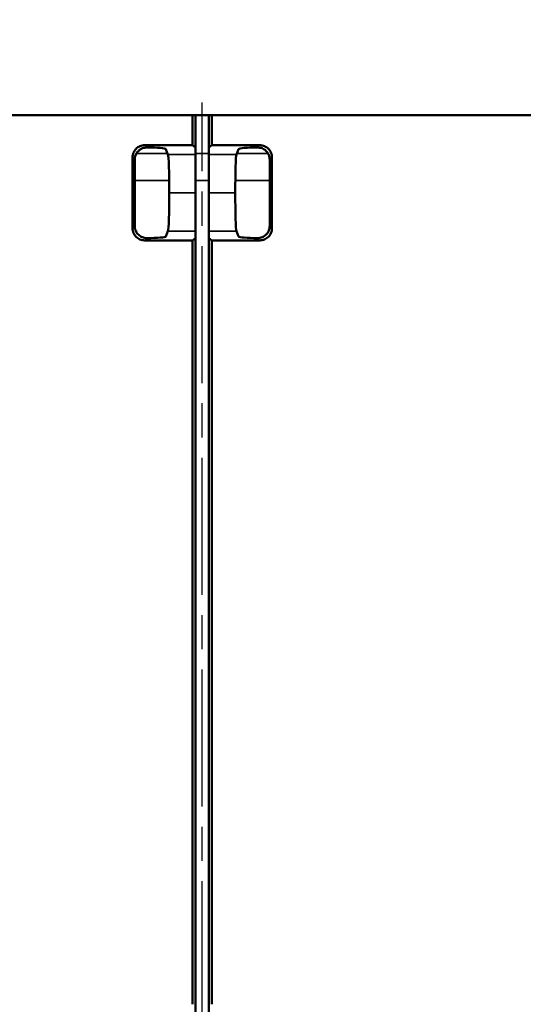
# Model space of a CAD drawing. Header units: inches. Extents: x 0.2 to 50.9, y 0.9 to 32.1.
# Tile 81 of 95: x 38.9 to 41.4, y 22.2 to 27. Entities that reach past the tile are written whole.
import ezdxf

# ---------------------------------------------------------------- set-up
doc = ezdxf.new("R2010")
doc.units = ezdxf.units.IN
doc.header["$LTSCALE"] = 1.5
doc.header["$MEASUREMENT"] = 0
doc.linetypes.add('CHAIN', pattern=[0.7087, 0.4724, -0.0591, 0.1181, -0.0591])
for name, color, linetype, lineweight in [('Centerline (ANSI)', 7, 'Continuous', 25), ('Dimension (ANSI)', 7, 'Continuous', 25), ('Visible (ANSI)', 7, 'Continuous', 50), ('Visible Narrow (ANSI)', 7, 'Continuous', 35)]:
    doc.layers.add(name, color=color, linetype=linetype, lineweight=lineweight)
doc.styles.get("Standard").update_dxf_attribs({"font": 'arial.ttf'})
doc.dimstyles.new('Default (ANSI)', dxfattribs={"dimscale": 1.5, "dimtxt": 0.2, "dimasz": 0.098425, "dimexe": 0.125, "dimexo": 0.0625, "dimgap": 0.031496, "dimtad": 0, "dimtih": 1, "dimtoh": 1, "dimrnd": 1e-08, "dimzin": 0, "dimdsep": 46, "dimtxsty": 'Standard', "dimcen": 0.09, "dimdle": 0.393701, "dimclrd": 256, "dimclre": 256, "dimclrt": 7, "dimadec": 0, "dimazin": 1, "dimtfac": 0.6, "dimtofl": 0, "dimtmove": 0, "dimatfit": 3, "dimfxl": 1, "dimtolj": 1, "dimtzin": 4, "dimlwd": -1, "dimlwe": -1, "dimarcsym": 0})

# ---------------------------------------------------------------- blocks, each defined once
blk = doc.blocks.new('*D56')
at = {"layer": 'Defpoints', "color": 0, "transparency": 16777216}
for p in [(44.3128, 29.8153), (35.3128, 26.9518), (44.3128, 26.9518)]:
    blk.add_point(p, dxfattribs=at)
at = {"layer": 'Dimension (ANSI)', "transparency": 16777216}
for p, q in [((35.3128, 27.0455), (35.3128, 30.0028)), ((44.3128, 27.0455), (44.3128, 30.0028)), ((35.4605, 29.8153), (39.3765, 29.8153)), ((44.1652, 29.8153), (40.2492, 29.8153))]:
    blk.add_line(p, q, dxfattribs=at)
for points in [[(35.4605, 29.8399), (35.4605, 29.7907), (35.3128, 29.8153)], [(44.1652, 29.8399), (44.1652, 29.7907), (44.3128, 29.8153)]]:
    blk.add_solid(points, dxfattribs=at)
at = {"layer": 'Dimension (ANSI)', "color": 7, "transparency": 16777216, "insert": (39.4237, 29.9684), "char_height": 0.3, "attachment_point": 1}
blk.add_mtext('\\A1;9.00', dxfattribs=at)
blk = doc.blocks.new('*D59')
at = {"layer": 'Defpoints', "color": 0, "transparency": 16777216}
for p in [(45.1253, 30.66), (34.5003, 25.0768), (45.1253, 25.0768)]:
    blk.add_point(p, dxfattribs=at)
at = {"layer": 'Dimension (ANSI)', "transparency": 16777216}
for p, q in [((34.5003, 25.1705), (34.5003, 30.8475)), ((45.1253, 25.1705), (45.1253, 30.8475)), ((34.648, 30.66), (39.2735, 30.66)), ((44.9777, 30.66), (40.3521, 30.66))]:
    blk.add_line(p, q, dxfattribs=at)
for points in [[(34.648, 30.6847), (34.648, 30.6354), (34.5003, 30.66)], [(44.9777, 30.6847), (44.9777, 30.6354), (45.1253, 30.66)]]:
    blk.add_solid(points, dxfattribs=at)
at = {"layer": 'Dimension (ANSI)', "color": 7, "transparency": 16777216, "insert": (39.3208, 30.8133), "char_height": 0.3, "attachment_point": 1}
blk.add_mtext('\\A1;10.63', dxfattribs=at)

msp = doc.modelspace()

# ---------------------------------------------------------------- linework, layer by layer
at = {"layer": 'Centerline (ANSI)', "linetype": 'CHAIN', "ltscale": 0.952448}
msp.add_line((39.8128, 17.9516), (39.8128, 26.6395), dxfattribs=at)
at = {"layer": 'Visible (ANSI)'}
for p, q in [((35.0001, 26.5768), (44.6255, 26.5768)), ((39.765, 26.5768), (39.765, 26.429)), ((39.7803, 26.4181), (39.7803, 26.5768)), ((39.8453, 26.4181), (39.8453, 26.5768)), ((39.8607, 26.429), (39.8607, 26.5768)), ((39.6337, 26.4097), (39.644, 26.3839)), ((39.7803, 26.4181), (39.765, 26.429)), ((39.7803, 26.3839), (39.7803, 26.4181)), ((39.8453, 26.4181), (39.8607, 26.429)), ((39.8453, 26.3839), (39.8453, 26.4181)), ((39.992, 26.4097), (39.9816, 26.3839)), ((39.4694, 26.0198), (39.4694, 26.3693)), ((39.4803, 26.3584), (39.4803, 26.0308)), ((39.7803, 26.1946), (39.7803, 26.3839)), ((39.8453, 26.1946), (39.8453, 26.3839)), ((40.1453, 26.0308), (40.1453, 26.3584)), ((40.1563, 26.0198), (40.1563, 26.3693)), ((39.7803, 26.0053), (39.7803, 26.1946)), ((39.8453, 26.0053), (39.8453, 26.1946)), ((39.644, 26.0053), (39.6337, 25.9794)), ((39.765, 25.9601), (39.7803, 25.971)), ((39.7803, 25.971), (39.7803, 26.0053)), ((39.7803, 25.971), (39.7803, 25.6207)), ((39.8453, 25.971), (39.8453, 26.0053)), ((39.8607, 25.9601), (39.8453, 25.971)), ((39.8453, 25.971), (39.8453, 25.6207)), ((39.9816, 26.0053), (39.992, 25.9794)), ((39.765, 22.1946), (39.765, 25.9601)), ((39.8607, 22.1946), (39.8607, 25.9601)), ((39.7803, 25.6207), (39.7803, 22.0714)), ((39.8453, 22.0714), (39.8453, 25.6207))]:
    msp.add_line(p, q, dxfattribs=at)
for centre, major_axis, ratio, start_param, end_param in [((39.8128, 34.1108), (-88.1409, 0), 0.087153, 1.567578, 1.570253), ((39.5337, 26.4094), (0.1, 0), 0.087489, 0.034908, 1.506918), ((39.8128, 34.1108), (88.1409, 0), 0.087153, 4.712932, 4.715607), ((40.0919, 26.4094), (0.1, 0), 0.087489, 1.634674, 3.106685), ((39.6434, 26.1946), (0, -0.19), 0.034921, 1.570797, 3.054325), ((39.9822, 26.1946), (0, -0.19), 0.034921, 3.22886, 4.712388), ((39.6434, 26.1946), (0, -0.19), 0.034921, 0.087265, 1.570797), ((39.9822, 26.1946), (0, -0.19), 0.034921, 4.712388, 6.19592), ((39.5337, 25.9798), (-0.1, 0), 0.087489, 1.634674, 3.106685), ((40.0919, 25.9798), (-0.1, 0), 0.087489, 0.034908, 1.506918), ((39.8128, 18.2784), (88.1409, 0), 0.087153, 1.571339, 1.574015), ((39.8128, 18.2784), (88.1409, 0), 0.087153, 1.567578, 1.570253)]:
    msp.add_ellipse(centre, major_axis=major_axis, ratio=ratio, start_param=start_param, end_param=end_param, dxfattribs=at)
for points, knots in [([(39.4694, 26.3693), (39.4694, 26.3732), (39.4697, 26.377), (39.4713, 26.3852), (39.4727, 26.3895), (39.4775, 26.4003), (39.4817, 26.4064), (39.4922, 26.417), (39.4986, 26.4213), (39.5093, 26.4259), (39.5133, 26.4271), (39.5212, 26.4287), (39.5252, 26.4291), (39.5292, 26.4291)], [0.000001, 0.000001, 0.000001, 0.000001, 0.029164, 0.029164, 0.0636791, 0.0636791, 0.1194477, 0.1194477, 0.177404, 0.177404, 0.2086236, 0.2086236, 0.2390402, 0.2390402, 0.2390402, 0.2390402]), ([(39.5341, 26.4178), (39.5265, 26.4171), (39.5191, 26.4149), (39.5061, 26.4081), (39.5005, 26.4037), (39.4911, 26.3934), (39.4874, 26.3874), (39.4832, 26.3771), (39.482, 26.3731), (39.4806, 26.3655), (39.4803, 26.362), (39.4803, 26.3584)], [-0.2236921, -0.2236921, -0.2236921, -0.2236921, -0.1655582, -0.1655582, -0.1119327, -0.1119327, -0.0588474, -0.0588474, -0.0271969, -0.0271969, -0.000001, -0.000001, -0.000001, -0.000001]), ([(40.1453, 26.3584), (40.1453, 26.362), (40.145, 26.3655), (40.1436, 26.3731), (40.1425, 26.3771), (40.1383, 26.3874), (40.1346, 26.3934), (40.1252, 26.4037), (40.1196, 26.4081), (40.1066, 26.4149), (40.0992, 26.4171), (40.0916, 26.4178)], [-0.2237061, -0.2237061, -0.2237061, -0.2237061, -0.1965189, -0.1965189, -0.1648821, -0.1648821, -0.1118083, -0.1118083, -0.0581607, -0.0581607, -0.000001, -0.000001, -0.000001, -0.000001]), ([(40.0965, 26.4291), (40.1005, 26.4291), (40.1044, 26.4287), (40.1124, 26.4271), (40.1163, 26.4259), (40.127, 26.4213), (40.1334, 26.417), (40.1439, 26.4065), (40.1481, 26.4004), (40.1529, 26.3895), (40.1543, 26.3852), (40.1559, 26.377), (40.1563, 26.3732), (40.1563, 26.3693)], [0.000001, 0.000001, 0.000001, 0.000001, 0.0303839, 0.0303839, 0.061567, 0.061567, 0.1194622, 0.1194622, 0.1752805, 0.1752805, 0.209847, 0.209847, 0.2390429, 0.2390429, 0.2390429, 0.2390429]), ([(39.5292, 25.9601), (39.5252, 25.9601), (39.5212, 25.9605), (39.5133, 25.9621), (39.5094, 25.9633), (39.4986, 25.9679), (39.4923, 25.9721), (39.4817, 25.9827), (39.4775, 25.9888), (39.4727, 25.9996), (39.4713, 26.0039), (39.4697, 26.0122), (39.4694, 26.016), (39.4694, 26.0198)], [0.000001, 0.000001, 0.000001, 0.000001, 0.0303839, 0.0303839, 0.061567, 0.061567, 0.1194622, 0.1194622, 0.1752805, 0.1752805, 0.209847, 0.209847, 0.2390429, 0.2390429, 0.2390429, 0.2390429]), ([(39.4803, 26.0308), (39.4803, 26.0272), (39.4806, 26.0236), (39.482, 26.016), (39.4832, 26.012), (39.4873, 26.0017), (39.4911, 25.9958), (39.5005, 25.9854), (39.5061, 25.9811), (39.5191, 25.9743), (39.5265, 25.9721), (39.5341, 25.9713)], [-0.2237061, -0.2237061, -0.2237061, -0.2237061, -0.1965189, -0.1965189, -0.1648821, -0.1648821, -0.1118083, -0.1118083, -0.0581607, -0.0581607, -0.000001, -0.000001, -0.000001, -0.000001]), ([(40.0916, 25.9713), (40.0992, 25.9721), (40.1065, 25.9743), (40.1195, 25.9811), (40.1252, 25.9854), (40.1346, 25.9958), (40.1383, 26.0017), (40.1425, 26.012), (40.1436, 26.016), (40.145, 26.0236), (40.1453, 26.0272), (40.1453, 26.0308)], [-0.2236921, -0.2236921, -0.2236921, -0.2236921, -0.1655582, -0.1655582, -0.1119327, -0.1119327, -0.0588474, -0.0588474, -0.0271969, -0.0271969, -0.000001, -0.000001, -0.000001, -0.000001]), ([(40.1563, 26.0198), (40.1563, 26.016), (40.1559, 26.0122), (40.1543, 26.004), (40.1529, 25.9996), (40.1481, 25.9888), (40.144, 25.9827), (40.1334, 25.9722), (40.1271, 25.9679), (40.1163, 25.9633), (40.1124, 25.9621), (40.1044, 25.9605), (40.1005, 25.9601), (40.0965, 25.9601)], [0.000001, 0.000001, 0.000001, 0.000001, 0.029164, 0.029164, 0.0636791, 0.0636791, 0.1194477, 0.1194477, 0.1774041, 0.1774041, 0.2086236, 0.2086236, 0.2390402, 0.2390402, 0.2390402, 0.2390402])]:
    msp.add_open_spline(points, degree=3, knots=knots, dxfattribs=at)
for points in [[(39.5401, 26.4181), (39.5381, 26.4181), (39.5361, 26.418), (39.5341, 26.4178)], [(40.0855, 26.4181), (40.0875, 26.4181), (40.0895, 26.418), (40.0916, 26.4178)], [(39.5401, 25.971), (39.5381, 25.971), (39.5361, 25.9711), (39.5341, 25.9713)], [(40.0855, 25.971), (40.0875, 25.971), (40.0895, 25.9711), (40.0916, 25.9713)]]:
    msp.add_open_spline(points, degree=3, dxfattribs=at)
at = {"layer": 'Visible Narrow (ANSI)'}
for p, q in [((39.5292, 26.4291), (39.5401, 26.4181)), ((40.0855, 26.4181), (40.0965, 26.4291)), ((39.4694, 26.3693), (39.4803, 26.3584)), ((39.644, 26.3839), (39.7803, 26.3839)), ((39.9816, 26.3839), (39.8453, 26.3839)), ((40.1563, 26.3693), (40.1453, 26.3584)), ((39.7803, 26.1946), (39.6501, 26.1946)), ((39.8453, 26.1946), (39.9756, 26.1946)), ((39.4694, 26.0198), (39.4803, 26.0308)), ((40.1453, 26.0308), (40.1563, 26.0198)), ((39.5401, 25.971), (39.5292, 25.9601)), ((39.7803, 26.0053), (39.644, 26.0053)), ((39.8453, 26.0053), (39.9816, 26.0053)), ((40.0965, 25.9601), (40.0855, 25.971))]:
    msp.add_line(p, q, dxfattribs=at)
for points in [[(39.6422, 26.3884), (39.5909, 26.3884), (39.5397, 26.3884), (39.4884, 26.3885)], [(39.8453, 26.3884), (39.8237, 26.3884), (39.802, 26.3884), (39.7803, 26.3884)], [(40.1372, 26.3885), (40.086, 26.3884), (40.0347, 26.3884), (39.9835, 26.3884)], [(39.4803, 26.2559), (39.5368, 26.2558), (39.5932, 26.2558), (39.6497, 26.2558)], [(39.7803, 26.2558), (39.802, 26.2558), (39.8237, 26.2558), (39.8453, 26.2558)], [(39.9759, 26.2558), (40.0324, 26.2558), (40.0889, 26.2558), (40.1453, 26.2559)]]:
    msp.add_open_spline(points, degree=3, dxfattribs=at)

# ---------------------------------------------------------------- dimensions: what is measured, and where the dimension line sits
at = {"layer": 'Dimension (ANSI)'}
for base, p1, p2, picture, middle in [((45.1253194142, 30.6600445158), (34.5003194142, 25.0767952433), (45.1253194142, 25.0767952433), '*D59', (39.8128194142, 30.6600445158)), ((44.3128, 29.8153), (35.3128, 26.9518), (44.3128, 26.9518), '*D56', (39.8128, 29.8153))]:
    dim = msp.add_linear_dim(base=base, p1=p1, p2=p2, angle=180, dimstyle='Default (ANSI)', override={"dimgap": 0.031496, "dimtih": 0, "dimtoh": 0, "dimdec": 2, "dimtol": 0, "dimlim": 0, "dimtp": 0, "dimtm": 0, "dimtdec": 2, "dimatfit": 1}, dxfattribs=at)
    dim.commit()
    dim.dimension.update_dxf_attribs({"geometry": picture, "text_midpoint": middle, "dimtype": 160})

doc.saveas('drawing.dxf')
